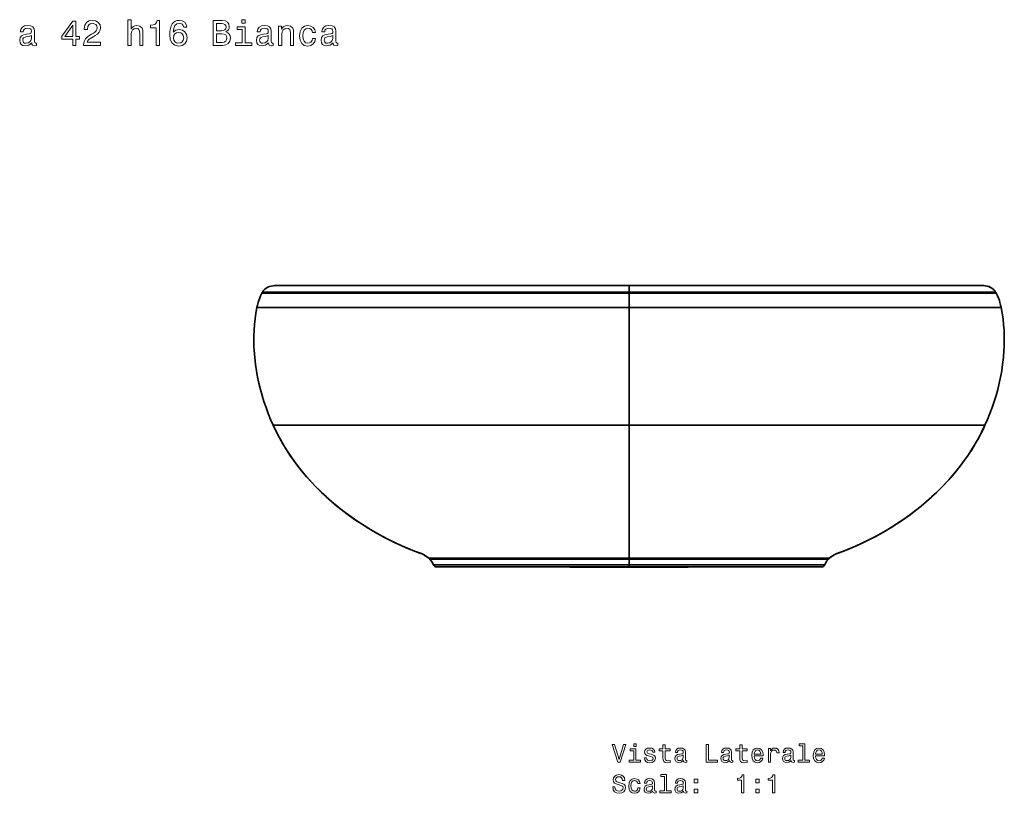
# Model space of a CAD drawing. Extents: x 383 to 1508, y 6 to 1052.
# Tile 3 of 3: x 953 to 1508, y 615 to 1052. Entities that reach past the tile are written whole.
import ezdxf

# ---------------------------------------------------------------- set-up
doc = ezdxf.new("R2010")
doc.units = 0

msp = doc.modelspace()

# ---------------------------------------------------------------- linework, layer by layer
at = {"color": 7, "lineweight": 35, "ltscale": 0.012314}
msp.add_line((1096.21, 901.92), (1096.7, 901.92), dxfattribs=at)
at = {"color": 7, "lineweight": 35, "ltscale": 0.003763}
msp.add_line((1097.05, 901.92), (1097.2, 901.92), dxfattribs=at)
at = {"color": 7, "lineweight": 35, "ltscale": 0.09099}
msp.add_line((1296.26, 901.92), (1296.26, 898.28), dxfattribs=at)
msp.add_line((1296.26, 901.92), (1296.26, 898.28), dxfattribs=at)
at = {"color": 7, "lineweight": 35}
for p, q in [((1496.32, 901.92), (1296.26, 901.92)), ((1089.15, 897.71), (1296.26, 897.71)), ((1089.15, 897.71), (1296.26, 897.71)), ((1089.5, 898.28), (1296.26, 898.28)), ((1089.5, 898.28), (1296.26, 898.28)), ((1296.26, 898.28), (1503.02, 898.28)), ((1296.26, 898.28), (1503.02, 898.28)), ((1296.26, 897.71), (1503.37, 897.71)), ((1296.26, 897.71), (1503.37, 897.71)), ((1086.37, 889.5), (1296.26, 889.5)), ((1086.37, 889.5), (1296.26, 889.5)), ((1296.26, 889.5), (1506.15, 889.5)), ((1296.26, 823.14), (1296.26, 889.5)), ((1296.26, 823.14), (1296.26, 889.5)), ((1296.26, 889.5), (1506.15, 889.5)), ((1095.5, 823.14), (1296.26, 823.14)), ((1095.5, 823.14), (1296.26, 823.14)), ((1296.26, 823.14), (1296.26, 748.09)), ((1296.26, 823.14), (1296.26, 748.09)), ((1296.26, 823.14), (1497.03, 823.14)), ((1296.26, 823.14), (1497.03, 823.14)), ((1296.26, 748.09), (1183.34, 748.09)), ((1296.26, 748.09), (1183.34, 748.09)), ((1183.85, 747.62), (1296.26, 747.62)), ((1296.26, 747.62), (1183.85, 747.62)), ((1185.88, 744.47), (1296.26, 744.47)), ((1185.88, 744.47), (1296.26, 744.47)), ((1409.18, 748.09), (1296.26, 748.09)), ((1409.18, 748.09), (1296.26, 748.09)), ((1408.68, 747.62), (1296.26, 747.62)), ((1296.26, 747.62), (1408.68, 747.62)), ((1296.26, 744.47), (1406.65, 744.47)), ((1296.26, 744.47), (1406.65, 744.47)), ((1187.74, 743.2), (1296.26, 743.2)), ((1187.74, 743.2), (1296.26, 743.2)), ((1262.64, 743.2), (1187.74, 743.2)), ((1296.26, 743.2), (1194.36, 743.2)), ((1194.36, 743.2), (1262.64, 743.2)), ((1276.33, 743.2), (1200.25, 743.2)), ((1278.38, 743.2), (1223.96, 743.2)), ((1224.41, 743.2), (1278.38, 743.2)), ((1224.89, 743.2), (1262.64, 743.2)), ((1262.64, 743.2), (1224.89, 743.2)), ((1226.48, 743.2), (1262.63, 743.2)), ((1296.26, 743.2), (1226.48, 743.2)), ((1262.63, 743.2), (1226.48, 743.2)), ((1296.26, 743.14), (1263.27, 743.14)), ((1263.27, 743.14), (1296.26, 743.14)), ((1296.26, 743.14), (1266.76, 743.14)), ((1273.94, 743.14), (1296.26, 743.14)), ((1366.05, 743.2), (1296.26, 743.2)), ((1398.17, 743.2), (1296.26, 743.2)), ((1296.26, 743.2), (1404.79, 743.2)), ((1296.26, 743.2), (1404.79, 743.2)), ((1296.26, 743.14), (1318.59, 743.14)), ((1329.25, 743.14), (1296.26, 743.14)), ((1296.26, 743.14), (1329.25, 743.14)), ((1314.15, 743.2), (1368.56, 743.2)), ((1368.56, 743.2), (1314.15, 743.2)), ((1392.28, 743.2), (1316.2, 743.2)), ((1367.64, 743.2), (1329.88, 743.2)), ((1329.88, 743.2), (1367.64, 743.2)), ((1329.88, 743.2), (1398.17, 743.2)), ((1404.79, 743.2), (1329.88, 743.2)), ((1366.05, 743.2), (1329.9, 743.2)), ((1329.9, 743.2), (1366.05, 743.2))]:
    msp.add_line(p, q, dxfattribs=at)
at = {"color": 7, "lineweight": 35, "ltscale": 0.014275}
for p, q in [((1296.26, 898.28), (1296.26, 897.71)), ((1296.26, 897.71), (1296.26, 898.28)), ((1296.26, 897.71), (1296.26, 898.28)), ((1296.26, 898.28), (1296.26, 897.71))]:
    msp.add_line(p, q, dxfattribs=at)
at = {"color": 7, "lineweight": 35, "ltscale": 0.20509}
msp.add_line((1296.26, 897.71), (1296.26, 889.5), dxfattribs=at)
msp.add_line((1296.26, 897.71), (1296.26, 889.5), dxfattribs=at)
at = {"color": 7, "lineweight": 35, "ltscale": 0.011673}
for p, q in [((1296.26, 747.62), (1296.26, 748.09)), ((1296.26, 748.09), (1296.26, 747.62))]:
    msp.add_line(p, q, dxfattribs=at)
at = {"color": 7, "lineweight": 35, "ltscale": 0.078757}
msp.add_line((1296.26, 747.62), (1296.26, 744.47), dxfattribs=at)
msp.add_line((1296.26, 747.62), (1296.26, 744.47), dxfattribs=at)
at = {"color": 7, "lineweight": 35, "ltscale": 0.046822}
for p, q in [((1296.26, 747.62), (1296.26, 745.75)), ((1296.26, 745.75), (1296.26, 747.62))]:
    msp.add_line(p, q, dxfattribs=at)
at = {"color": 7, "lineweight": 35, "ltscale": 0.031697}
msp.add_line((1296.26, 744.47), (1296.26, 743.2), dxfattribs=at)
msp.add_line((1296.26, 744.47), (1296.26, 743.2), dxfattribs=at)
at = {"color": 7, "lineweight": 35, "ltscale": 0.165536}
for p, q in [((1187.74, 743.2), (1194.36, 743.2)), ((1398.17, 743.2), (1404.79, 743.2))]:
    msp.add_line(p, q, dxfattribs=at)
at = {"color": 7, "lineweight": 35, "ltscale": 0.147198}
for p, q in [((1200.25, 743.2), (1194.36, 743.2)), ((1398.17, 743.2), (1392.28, 743.2))]:
    msp.add_line(p, q, dxfattribs=at)
at = {"color": 7, "lineweight": 35, "ltscale": 0.117712}
for p, q in [((1200.25, 743.2), (1204.96, 743.2)), ((1387.57, 743.2), (1392.28, 743.2))]:
    msp.add_line(p, q, dxfattribs=at)
at = {"color": 7, "lineweight": 35, "ltscale": 0.000256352}
for p, q in [((1200.25, 743.2), (1200.26, 743.2)), ((1392.28, 743.2), (1392.27, 743.2))]:
    msp.add_line(p, q, dxfattribs=at)
at = {"color": 7, "lineweight": 35, "ltscale": 0.117725}
for p, q in [((1204.96, 743.2), (1200.25, 743.2)), ((1392.28, 743.2), (1387.57, 743.2))]:
    msp.add_line(p, q, dxfattribs=at)
at = {"color": 7, "lineweight": 35, "ltscale": 0.000296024}
for p, q in [((1204.97, 743.2), (1204.96, 743.2)), ((1387.56, 743.2), (1387.57, 743.2))]:
    msp.add_line(p, q, dxfattribs=at)
at = {"color": 7, "lineweight": 35, "ltscale": 0.163235}
for p, q in [((1204.96, 743.2), (1211.48, 743.2)), ((1211.48, 743.2), (1204.96, 743.2)), ((1387.57, 743.2), (1381.04, 743.2)), ((1381.04, 743.2), (1387.57, 743.2))]:
    msp.add_line(p, q, dxfattribs=at)
at = {"color": 7, "lineweight": 35, "ltscale": 0.000320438}
for p, q in [((1204.96, 743.2), (1204.97, 743.2)), ((1387.57, 743.2), (1387.56, 743.2))]:
    msp.add_line(p, q, dxfattribs=at)
at = {"color": 7, "lineweight": 35, "ltscale": 0.443127}
msp.add_line((1229.15, 743.2), (1211.42, 743.2), dxfattribs=at)
at = {"color": 7, "lineweight": 35, "ltscale": 0.327167}
for p, q in [((1211.48, 743.2), (1224.57, 743.2)), ((1239.07, 743.2), (1225.98, 743.2)), ((1366.54, 743.2), (1353.46, 743.2)), ((1367.96, 743.2), (1381.04, 743.2))]:
    msp.add_line(p, q, dxfattribs=at)
at = {"color": 7, "lineweight": 35, "ltscale": 0.327164}
for p, q in [((1224.57, 743.2), (1211.48, 743.2)), ((1381.04, 743.2), (1367.96, 743.2))]:
    msp.add_line(p, q, dxfattribs=at)
at = {"color": 7, "lineweight": 35, "ltscale": 0.446448}
msp.add_line((1212.56, 743.2), (1230.42, 743.2), dxfattribs=at)
at = {"color": 7, "lineweight": 35, "ltscale": 0.056256}
msp.add_line((1223.73, 743.2), (1225.98, 743.2), dxfattribs=at)
at = {"color": 7, "lineweight": 35, "ltscale": 0.056223}
for p, q in [((1225.98, 743.2), (1223.74, 743.2)), ((1368.79, 743.2), (1366.54, 743.2))]:
    msp.add_line(p, q, dxfattribs=at)
at = {"color": 7, "lineweight": 35, "ltscale": 0.000186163}
msp.add_line((1223.75, 743.2), (1223.74, 743.2), dxfattribs=at)
at = {"color": 7, "lineweight": 35, "ltscale": 0.025793}
msp.add_line((1223.95, 743.2), (1224.98, 743.2), dxfattribs=at)
at = {"color": 7, "lineweight": 35, "ltscale": 0.06723}
for p, q in [((1226.65, 743.2), (1223.96, 743.2)), ((1368.56, 743.2), (1365.87, 743.2))]:
    msp.add_line(p, q, dxfattribs=at)
at = {"color": 7, "lineweight": 35, "ltscale": 0.000198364}
msp.add_line((1223.96, 743.2), (1223.97, 743.2), dxfattribs=at)
at = {"color": 7, "lineweight": 35, "ltscale": 0.0629}
for p, q in [((1226.48, 743.2), (1223.96, 743.2)), ((1368.56, 743.2), (1366.05, 743.2))]:
    msp.add_line(p, q, dxfattribs=at)
at = {"color": 7, "lineweight": 35, "ltscale": 0.05625}
for p, q in [((1224.57, 743.2), (1226.82, 743.2)), ((1365.71, 743.2), (1367.96, 743.2))]:
    msp.add_line(p, q, dxfattribs=at)
at = {"color": 7, "lineweight": 35, "ltscale": 0.056238}
msp.add_line((1226.82, 743.2), (1224.57, 743.2), dxfattribs=at)
at = {"color": 7, "lineweight": 35, "ltscale": 0.000427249}
msp.add_line((1226.5, 743.2), (1226.48, 743.2), dxfattribs=at)
msp.add_line((1226.5, 743.2), (1226.48, 743.2), dxfattribs=at)
at = {"color": 7, "lineweight": 35, "ltscale": 0.136731}
for p, q in [((1244.54, 743.2), (1239.07, 743.2)), ((1353.46, 743.2), (1347.99, 743.2))]:
    msp.add_line(p, q, dxfattribs=at)
at = {"color": 7, "lineweight": 35, "ltscale": 0.452274}
for p, q in [((1262.63, 743.2), (1244.54, 743.2)), ((1347.99, 743.2), (1329.9, 743.2))]:
    msp.add_line(p, q, dxfattribs=at)
at = {"color": 7, "lineweight": 35, "ltscale": 0.135855}
for p, q in [((1281.76, 743.2), (1276.33, 743.2)), ((1316.2, 743.2), (1310.76, 743.2))]:
    msp.add_line(p, q, dxfattribs=at)
at = {"color": 7, "lineweight": 35, "ltscale": 0.084668}
for p, q in [((1281.76, 743.2), (1278.38, 743.2)), ((1278.38, 743.2), (1281.76, 743.2)), ((1310.76, 743.2), (1314.15, 743.2)), ((1314.15, 743.2), (1310.76, 743.2))]:
    msp.add_line(p, q, dxfattribs=at)
at = {"color": 7, "lineweight": 35, "ltscale": 0.003879}
msp.add_line((1281.76, 743.2), (1281.61, 743.2), dxfattribs=at)
at = {"color": 7, "lineweight": 35, "ltscale": 7.32422e-05}
msp.add_line((1281.76, 743.2), (1281.76, 743.2), dxfattribs=at)
at = {"color": 7, "lineweight": 35, "ltscale": 0.2375}
for p, q in [((1296.26, 743.2), (1286.76, 743.2)), ((1305.76, 743.2), (1296.26, 743.2))]:
    msp.add_line(p, q, dxfattribs=at)
at = {"color": 7, "lineweight": 35, "ltscale": 0.237448}
msp.add_line((1286.77, 743.2), (1296.26, 743.2), dxfattribs=at)
at = {"color": 7, "lineweight": 35, "ltscale": 0.237439}
msp.add_line((1296.26, 743.2), (1305.76, 743.2), dxfattribs=at)
at = {"color": 7, "lineweight": 35, "ltscale": 0.001666}
for p, q in [((1296.26, 743.2), (1296.26, 743.14)), ((1296.26, 743.14), (1296.26, 743.2))]:
    msp.add_line(p, q, dxfattribs=at)
at = {"color": 7, "lineweight": 35, "ltscale": 8.8501e-05}
msp.add_line((1310.77, 743.2), (1310.77, 743.2), dxfattribs=at)
at = {"color": 7, "lineweight": 35, "ltscale": 0.446442}
msp.add_line((1362.11, 743.2), (1379.97, 743.2), dxfattribs=at)
at = {"color": 7, "lineweight": 35, "ltscale": 0.44314}
msp.add_line((1381.11, 743.2), (1363.38, 743.2), dxfattribs=at)
at = {"color": 7, "lineweight": 35, "ltscale": 0.056229}
msp.add_line((1367.96, 743.2), (1365.71, 743.2), dxfattribs=at)
at = {"color": 7, "lineweight": 35, "ltscale": 0.056253}
msp.add_line((1366.54, 743.2), (1368.79, 743.2), dxfattribs=at)
at = {"color": 7, "lineweight": 35, "ltscale": 0.025735}
msp.add_line((1367.54, 743.2), (1368.57, 743.2), dxfattribs=at)
at = {"color": 7, "lineweight": 35, "ltscale": 0.00016175}
msp.add_line((1368.78, 743.2), (1368.77, 743.2), dxfattribs=at)
at = {"color": 7, "lineweight": 13}
for points in [[(982.42, 1037.49), (984.23, 1037.49), (984.23, 1040.96), (986.23, 1040.96), (986.23, 1042.57), (984.23, 1042.57), (984.23, 1051.19), (982.4, 1051.19), (976.27, 1042.73), (976.27, 1040.96), (982.42, 1040.96)], [(988.53, 1037.49), (998.15, 1037.49), (998.15, 1039.22), (990.55, 1039.22), (990.97, 1040.17), (991.7, 1040.96), (993.94, 1042.39), (995.13, 1043), (996.46, 1043.86), (997.41, 1044.87), (997.95, 1046.06), (998.15, 1047.41), (997.81, 1049.11), (996.86, 1050.44), (995.41, 1051.29), (993.53, 1051.59), (991.6, 1051.25), (990.13, 1050.3), (989.18, 1048.79), (988.85, 1046.79), (988.85, 1046.51), (990.69, 1046.51), (990.69, 1046.67), (990.87, 1048.04), (991.42, 1049.05), (992.28, 1049.69), (993.43, 1049.92), (994.6, 1049.71), (995.47, 1049.21), (996.04, 1048.42), (996.24, 1047.43), (996.1, 1046.51), (995.71, 1045.72), (995.07, 1045.03), (994.18, 1044.43), (992.99, 1043.78), (991.01, 1042.53), (989.62, 1041.2), (988.79, 1039.59), (988.53, 1037.55)], [(1013.57, 1037.49), (1015.34, 1037.49), (1015.34, 1043.74), (1015.52, 1045.17), (1016.11, 1046.22), (1017.02, 1046.87), (1018.23, 1047.11), (1019.19, 1046.91), (1019.8, 1046.36), (1020.1, 1045.46), (1020.2, 1044.25), (1020.2, 1037.49), (1021.98, 1037.49), (1021.98, 1044.61), (1021.9, 1046.04), (1021.53, 1047.23), (1020.34, 1048.32), (1018.49, 1048.7), (1017.48, 1048.56), (1016.61, 1048.18), (1015.89, 1047.58), (1015.34, 1046.75), (1015.34, 1051.97), (1013.57, 1051.97)], [(1029.52, 1037.49), (1031.36, 1037.49), (1031.36, 1051.59), (1029.99, 1051.59), (1029.62, 1050.36), (1028.9, 1049.53), (1027.79, 1049.05), (1026.26, 1048.89), (1026.26, 1047.45), (1029.52, 1047.45)], [(1046.87, 1047.72), (1046.49, 1049.35), (1045.6, 1050.56), (1044.23, 1051.33), (1042.45, 1051.59), (1041.26, 1051.45), (1040.23, 1051.07), (1039.33, 1050.44), (1038.56, 1049.55), (1037.96, 1048.44), (1037.51, 1047.09), (1037.23, 1045.5), (1037.15, 1043.7), (1037.47, 1040.84), (1038.46, 1038.76), (1040.05, 1037.51), (1042.23, 1037.09), (1044.19, 1037.45), (1045.68, 1038.4), (1046.65, 1039.89), (1046.99, 1041.79), (1046.65, 1043.7), (1045.72, 1045.17), (1044.29, 1046.1), (1042.51, 1046.43), (1040.6, 1046.02), (1039.17, 1044.87), (1039.47, 1047.09), (1040.11, 1048.68), (1041.1, 1049.63), (1042.47, 1049.96), (1043.48, 1049.79), (1044.25, 1049.37), (1044.75, 1048.66), (1045.02, 1047.72)], [(1068.84, 1045.05), (1070.25, 1046.22), (1070.62, 1047.01), (1070.74, 1047.98), (1070.47, 1049.49), (1069.69, 1050.58), (1068.42, 1051.25), (1066.64, 1051.49), (1061.66, 1051.49), (1061.66, 1037.49), (1066.92, 1037.49), (1068.8, 1037.77), (1070.19, 1038.6), (1071.06, 1039.91), (1071.36, 1041.68), (1071.18, 1042.87), (1070.7, 1043.86), (1069.91, 1044.59)], [(1066.26, 1045.68), (1063.51, 1045.68), (1063.51, 1049.81), (1066.42, 1049.81), (1067.51, 1049.69), (1068.28, 1049.33), (1068.74, 1048.7), (1068.9, 1047.78), (1068.72, 1046.85), (1068.23, 1046.2), (1067.41, 1045.8)], [(1079.77, 1051.97), (1077.9, 1051.97), (1077.9, 1049.96), (1079.77, 1049.96)], [(959.28, 1038.9), (959.28, 1038.84), (959.38, 1038.15), (959.68, 1037.67), (960.96, 1037.29), (961.94, 1037.45), (961.94, 1038.82), (961.52, 1038.76), (960.96, 1039.02), (960.85, 1039.83), (960.85, 1045.44), (960.61, 1046.87), (959.91, 1047.88), (958.68, 1048.48), (956.94, 1048.7), (955.25, 1048.46), (954, 1047.78), (953.21, 1046.71), (952.95, 1045.3), (952.95, 1045.17), (954.54, 1045.17), (954.68, 1046.02), (955.13, 1046.63), (955.85, 1046.99), (956.88, 1047.13), (957.87, 1047.03), (958.57, 1046.73), (959, 1046.2), (959.14, 1045.48), (959.06, 1044.63), (958.74, 1044.21), (957.93, 1044), (956.42, 1043.84), (954.68, 1043.48), (953.45, 1042.83), (952.72, 1041.83), (952.5, 1040.33), (952.7, 1039), (953.33, 1038.01), (954.34, 1037.39), (955.73, 1037.17), (957.61, 1037.59)], [(977.96, 1042.57), (982.42, 1048.85), (982.42, 1042.57)], [(1045.04, 1041.77), (1044.81, 1040.49), (1044.25, 1039.53), (1043.34, 1038.88), (1042.21, 1038.68), (1041.02, 1038.88), (1040.11, 1039.51), (1039.53, 1040.47), (1039.35, 1041.75), (1039.55, 1043), (1040.11, 1043.94), (1041.04, 1044.55), (1042.29, 1044.77), (1043.38, 1044.55), (1044.25, 1043.96), (1044.81, 1043.02)], [(1079.71, 1038.98), (1079.71, 1047.96), (1075.15, 1047.96), (1075.15, 1046.45), (1077.94, 1046.45), (1077.94, 1038.98), (1074.31, 1038.98), (1074.31, 1037.49), (1083.38, 1037.49), (1083.38, 1038.98)], [(1092.87, 1038.9), (1092.87, 1038.84), (1092.97, 1038.15), (1093.27, 1037.67), (1094.54, 1037.29), (1095.53, 1037.45), (1095.53, 1038.82), (1095.11, 1038.76), (1094.54, 1039.02), (1094.44, 1039.83), (1094.44, 1045.44), (1094.2, 1046.87), (1093.49, 1047.88), (1092.26, 1048.48), (1090.53, 1048.7), (1088.83, 1048.46), (1087.58, 1047.78), (1086.79, 1046.71), (1086.53, 1045.3), (1086.53, 1045.17), (1088.13, 1045.17), (1088.27, 1046.02), (1088.71, 1046.63), (1089.44, 1046.99), (1090.47, 1047.13), (1091.45, 1047.03), (1092.16, 1046.73), (1092.58, 1046.2), (1092.72, 1045.48), (1092.64, 1044.63), (1092.32, 1044.21), (1091.51, 1044), (1090, 1043.84), (1088.27, 1043.48), (1087.04, 1042.83), (1086.31, 1041.83), (1086.09, 1040.33), (1086.29, 1039), (1086.92, 1038.01), (1087.92, 1037.39), (1089.32, 1037.17), (1091.19, 1037.59)], [(1098.57, 1037.49), (1100.35, 1037.49), (1100.35, 1043.74), (1100.53, 1045.17), (1101.12, 1046.22), (1102.02, 1046.87), (1103.23, 1047.11), (1104.2, 1046.91), (1104.81, 1046.36), (1105.11, 1045.46), (1105.21, 1044.25), (1105.21, 1037.49), (1106.99, 1037.49), (1106.99, 1044.61), (1106.91, 1046.04), (1106.54, 1047.23), (1105.35, 1048.32), (1103.5, 1048.7), (1102.47, 1048.56), (1101.6, 1048.18), (1100.85, 1047.53), (1100.27, 1046.67), (1100.27, 1048.32), (1098.57, 1048.32)], [(1117.62, 1044.73), (1119.37, 1044.73), (1119.01, 1046.34), (1118.14, 1047.62), (1116.79, 1048.4), (1115.04, 1048.7), (1113.1, 1048.3), (1111.63, 1047.17), (1110.7, 1045.34), (1110.38, 1042.87), (1110.68, 1040.43), (1111.59, 1038.62), (1113.02, 1037.49), (1114.98, 1037.11), (1116.71, 1037.41), (1118.06, 1038.26), (1118.99, 1039.59), (1119.39, 1041.36), (1117.7, 1041.36), (1117.4, 1040.23), (1116.83, 1039.38), (1116.02, 1038.86), (1115.04, 1038.7), (1113.81, 1038.96), (1112.92, 1039.77), (1112.37, 1041.08), (1112.19, 1042.94), (1112.37, 1044.75), (1112.94, 1046.06), (1113.85, 1046.87), (1115.04, 1047.15), (1116.09, 1046.97), (1116.87, 1046.51), (1117.4, 1045.74)], [(1129.3, 1038.9), (1129.3, 1038.84), (1129.4, 1038.15), (1129.7, 1037.67), (1130.97, 1037.29), (1131.96, 1037.45), (1131.96, 1038.82), (1131.54, 1038.76), (1130.97, 1039.02), (1130.87, 1039.83), (1130.87, 1045.44), (1130.63, 1046.87), (1129.92, 1047.88), (1128.69, 1048.48), (1126.96, 1048.7), (1125.26, 1048.46), (1124.01, 1047.78), (1123.23, 1046.71), (1122.96, 1045.3), (1122.96, 1045.17), (1124.56, 1045.17), (1124.7, 1046.02), (1125.14, 1046.63), (1125.87, 1046.99), (1126.9, 1047.13), (1127.89, 1047.03), (1128.59, 1046.73), (1129.02, 1046.2), (1129.16, 1045.48), (1129.08, 1044.63), (1128.75, 1044.21), (1127.95, 1044), (1126.43, 1043.84), (1124.7, 1043.48), (1123.47, 1042.83), (1122.74, 1041.83), (1122.52, 1040.33), (1122.72, 1039), (1123.35, 1038.01), (1124.36, 1037.39), (1125.75, 1037.17), (1127.62, 1037.59)], [(959.08, 1041.28), (958.84, 1040.23), (958.19, 1039.43), (957.22, 1038.9), (956.03, 1038.72), (955.27, 1038.82), (954.72, 1039.14), (954.38, 1039.71), (954.28, 1040.49), (954.36, 1041.2), (954.68, 1041.7), (955.97, 1042.27), (957.61, 1042.51), (959.08, 1043)], [(1066.7, 1039.16), (1063.51, 1039.16), (1063.51, 1043.98), (1066.52, 1043.98), (1067.79, 1043.84), (1068.7, 1043.42), (1069.24, 1042.69), (1069.43, 1041.64), (1069.24, 1040.53), (1068.74, 1039.77), (1067.89, 1039.3)], [(1092.66, 1041.28), (1092.42, 1040.23), (1091.78, 1039.43), (1090.81, 1038.9), (1089.62, 1038.72), (1088.85, 1038.82), (1088.31, 1039.14), (1087.96, 1039.71), (1087.86, 1040.49), (1087.94, 1041.2), (1088.27, 1041.7), (1089.56, 1042.27), (1091.19, 1042.51), (1092.66, 1043)], [(1129.1, 1041.28), (1128.85, 1040.23), (1128.21, 1039.43), (1127.24, 1038.9), (1126.05, 1038.72), (1125.28, 1038.82), (1124.74, 1039.14), (1124.4, 1039.71), (1124.3, 1040.49), (1124.38, 1041.2), (1124.7, 1041.7), (1125.99, 1042.27), (1127.62, 1042.51), (1129.1, 1043)], [(1293.11, 643.05), (1290.6, 634.54), (1288.02, 643.05), (1286.65, 643.05), (1289.88, 633.04), (1291.32, 633.04), (1294.48, 643.05)], [(1300.17, 634.11), (1300.17, 640.52), (1296.91, 640.52), (1296.91, 639.44), (1298.9, 639.44), (1298.9, 634.11), (1296.31, 634.11), (1296.31, 633.04), (1302.79, 633.04), (1302.79, 634.11)], [(1300.21, 643.38), (1298.87, 643.38), (1298.87, 641.94), (1300.21, 641.94)], [(1308.76, 637.55), (1307.53, 637.84), (1306.62, 638.17), (1306.32, 638.85), (1306.41, 639.32), (1306.71, 639.67), (1307.2, 639.88), (1307.91, 639.97), (1308.58, 639.88), (1309.12, 639.62), (1309.46, 639.24), (1309.61, 638.72), (1310.85, 638.72), (1310.85, 638.75), (1310.63, 639.68), (1310.04, 640.42), (1309.12, 640.88), (1307.91, 641.05), (1306.68, 640.88), (1305.79, 640.4), (1305.23, 639.7), (1305.05, 638.8), (1305.18, 637.94), (1305.59, 637.33), (1306.25, 636.9), (1307.21, 636.6), (1308.63, 636.25), (1309.49, 635.89), (1309.72, 635.6), (1309.81, 635.17), (1309.68, 634.64), (1309.33, 634.24), (1308.77, 633.98), (1308.02, 633.89), (1307.23, 633.98), (1306.65, 634.28), (1306.26, 634.77), (1306.1, 635.45), (1304.88, 635.45), (1305.08, 634.29), (1305.67, 633.46), (1306.61, 632.95), (1307.91, 632.77), (1309.26, 632.95), (1310.25, 633.46), (1310.86, 634.26), (1311.08, 635.32), (1310.92, 636.22), (1310.47, 636.84), (1309.74, 637.25)], [(1315.34, 639.44), (1315.34, 635.56), (1315.43, 634.31), (1315.83, 633.44), (1316.64, 632.94), (1318.01, 632.77), (1319.51, 632.84), (1319.51, 633.93), (1318.41, 633.85), (1317.42, 633.96), (1316.88, 634.32), (1316.65, 634.93), (1316.61, 635.78), (1316.61, 639.44), (1319.51, 639.44), (1319.51, 640.52), (1316.61, 640.52), (1316.61, 642.78), (1315.34, 642.78), (1315.34, 640.52), (1313.15, 640.52), (1313.15, 639.44)], [(1326.91, 634.05), (1326.91, 634), (1326.98, 633.51), (1327.2, 633.17), (1328.11, 632.89), (1328.81, 633.01), (1328.81, 633.99), (1328.51, 633.95), (1328.11, 634.13), (1328.04, 634.71), (1328.04, 638.72), (1327.86, 639.74), (1327.36, 640.46), (1326.48, 640.89), (1325.24, 641.05), (1324.03, 640.88), (1323.14, 640.39), (1322.57, 639.62), (1322.39, 638.62), (1322.39, 638.53), (1323.53, 638.53), (1323.63, 639.13), (1323.94, 639.57), (1324.46, 639.83), (1325.2, 639.93), (1325.9, 639.85), (1326.41, 639.64), (1326.71, 639.26), (1326.81, 638.75), (1326.75, 638.14), (1326.52, 637.84), (1325.95, 637.69), (1324.87, 637.58), (1323.63, 637.32), (1322.75, 636.86), (1322.23, 636.14), (1322.07, 635.07), (1322.21, 634.12), (1322.66, 633.41), (1323.38, 632.97), (1324.38, 632.81), (1325.72, 633.11)], [(1339.72, 633.04), (1346.15, 633.04), (1346.15, 634.25), (1341.05, 634.25), (1341.05, 643.04), (1339.72, 643.04)], [(1352.93, 634.05), (1352.93, 634), (1353.01, 633.51), (1353.22, 633.17), (1354.13, 632.89), (1354.84, 633.01), (1354.84, 633.99), (1354.53, 633.95), (1354.13, 634.13), (1354.06, 634.71), (1354.06, 638.72), (1353.89, 639.74), (1353.38, 640.46), (1352.5, 640.89), (1351.26, 641.05), (1350.05, 640.88), (1349.16, 640.39), (1348.6, 639.62), (1348.41, 638.62), (1348.41, 638.53), (1349.55, 638.53), (1349.65, 639.13), (1349.97, 639.57), (1350.49, 639.83), (1351.22, 639.93), (1351.93, 639.85), (1352.43, 639.64), (1352.73, 639.26), (1352.83, 638.75), (1352.78, 638.14), (1352.55, 637.84), (1351.97, 637.69), (1350.89, 637.58), (1349.65, 637.32), (1348.77, 636.86), (1348.25, 636.14), (1348.09, 635.07), (1348.24, 634.12), (1348.68, 633.41), (1349.4, 632.97), (1350.4, 632.81), (1351.74, 633.11)], [(1358.71, 639.44), (1358.71, 635.56), (1358.8, 634.31), (1359.2, 633.44), (1360.01, 632.94), (1361.38, 632.77), (1362.88, 632.84), (1362.88, 633.93), (1361.78, 633.85), (1360.79, 633.96), (1360.25, 634.32), (1360.02, 634.93), (1359.98, 635.78), (1359.98, 639.44), (1362.88, 639.44), (1362.88, 640.52), (1359.98, 640.52), (1359.98, 642.78), (1358.71, 642.78), (1358.71, 640.52), (1356.52, 640.52), (1356.52, 639.44)], [(1366.8, 636.54), (1371.87, 636.54), (1371.88, 637.13), (1371.65, 638.79), (1371.02, 640.03), (1370.01, 640.78), (1368.67, 641.05), (1367.36, 640.76), (1366.35, 639.96), (1365.7, 638.64), (1365.47, 636.92), (1365.69, 635.14), (1366.34, 633.85), (1367.33, 633.04), (1368.63, 632.77), (1369.75, 632.95), (1370.67, 633.44), (1371.35, 634.22), (1371.74, 635.26), (1370.49, 635.26), (1370.23, 634.68), (1369.85, 634.25), (1368.78, 633.9), (1367.96, 634.06), (1367.34, 634.57), (1366.94, 635.39), (1366.8, 636.5)], [(1366.8, 637.61), (1366.95, 638.6), (1367.34, 639.34), (1367.93, 639.78), (1368.71, 639.94), (1369.48, 639.78), (1370.07, 639.34), (1370.43, 638.6), (1370.56, 637.61)], [(1374.84, 633.04), (1376.1, 633.04), (1376.1, 637.46), (1376.23, 638.53), (1376.62, 639.29), (1377.26, 639.75), (1378.11, 639.91), (1378.74, 639.81), (1379.22, 639.52), (1379.51, 639.03), (1379.61, 638.37), (1380.89, 638.37), (1380.72, 639.54), (1380.24, 640.37), (1379.45, 640.88), (1378.37, 641.05), (1377.63, 640.94), (1377, 640.65), (1376.44, 640.16), (1375.99, 639.49), (1375.99, 640.78), (1374.84, 640.78)], [(1387.63, 634.05), (1387.63, 634), (1387.7, 633.51), (1387.92, 633.17), (1388.83, 632.89), (1389.53, 633.01), (1389.53, 633.99), (1389.23, 633.95), (1388.83, 634.13), (1388.76, 634.71), (1388.76, 638.72), (1388.58, 639.74), (1388.08, 640.46), (1387.2, 640.89), (1385.96, 641.05), (1384.75, 640.88), (1383.86, 640.39), (1383.3, 639.62), (1383.11, 638.62), (1383.11, 638.53), (1384.25, 638.53), (1384.35, 639.13), (1384.66, 639.57), (1385.18, 639.83), (1385.92, 639.93), (1386.62, 639.85), (1387.13, 639.64), (1387.43, 639.26), (1387.53, 638.75), (1387.47, 638.14), (1387.24, 637.84), (1386.67, 637.69), (1385.59, 637.58), (1384.35, 637.32), (1383.47, 636.86), (1382.95, 636.14), (1382.79, 635.07), (1382.93, 634.12), (1383.38, 633.41), (1384.1, 632.97), (1385.1, 632.81), (1386.44, 633.11)], [(1394.23, 642.32), (1394.23, 634.11), (1391.62, 634.11), (1391.62, 633.04), (1398.09, 633.04), (1398.09, 634.11), (1395.5, 634.11), (1395.5, 643.38), (1392.24, 643.38), (1392.24, 642.32)], [(1401.49, 636.54), (1406.57, 636.54), (1406.58, 637.13), (1406.35, 638.79), (1405.72, 640.03), (1404.71, 640.78), (1403.37, 641.05), (1402.06, 640.76), (1401.05, 639.96), (1400.4, 638.64), (1400.17, 636.92), (1400.38, 635.14), (1401.03, 633.85), (1402.03, 633.04), (1403.32, 632.77), (1404.45, 632.95), (1405.37, 633.44), (1406.05, 634.22), (1406.44, 635.26), (1405.18, 635.26), (1404.92, 634.68), (1404.55, 634.25), (1403.48, 633.9), (1402.66, 634.06), (1402.04, 634.57), (1401.64, 635.39), (1401.49, 636.5)], [(1401.49, 637.61), (1401.65, 638.6), (1402.04, 639.34), (1402.63, 639.78), (1403.41, 639.94), (1404.17, 639.78), (1404.76, 639.34), (1405.12, 638.6), (1405.25, 637.61)], [(1326.77, 635.75), (1326.59, 635), (1326.13, 634.42), (1325.44, 634.05), (1324.59, 633.92), (1324.04, 633.99), (1323.66, 634.22), (1323.41, 634.62), (1323.34, 635.19), (1323.4, 635.69), (1323.63, 636.05), (1324.55, 636.45), (1325.72, 636.63), (1326.77, 636.97)], [(1352.79, 635.75), (1352.62, 635), (1352.16, 634.42), (1351.47, 634.05), (1350.61, 633.92), (1350.07, 633.99), (1349.68, 634.22), (1349.43, 634.62), (1349.36, 635.19), (1349.42, 635.69), (1349.65, 636.05), (1350.57, 636.45), (1351.74, 636.63), (1352.79, 636.97)], [(1387.49, 635.75), (1387.32, 635), (1386.85, 634.42), (1386.16, 634.05), (1385.31, 633.92), (1384.76, 633.99), (1384.38, 634.22), (1384.13, 634.62), (1384.06, 635.19), (1384.12, 635.69), (1384.35, 636.05), (1385.27, 636.45), (1386.44, 636.63), (1387.49, 636.97)], [(1288.32, 619.06), (1287.01, 619.06), (1287.3, 617.53), (1288.02, 616.41), (1289.13, 615.73), (1290.63, 615.49), (1292.11, 615.72), (1293.22, 616.35), (1293.93, 617.35), (1294.19, 618.66), (1293.97, 619.84), (1293.37, 620.6), (1292.39, 621.11), (1291.08, 621.48), (1289.95, 621.76), (1289.22, 622.07), (1288.8, 622.53), (1288.67, 623.26), (1288.8, 623.9), (1289.17, 624.39), (1289.75, 624.72), (1290.54, 624.84), (1291.35, 624.7), (1291.98, 624.31), (1292.4, 623.66), (1292.6, 622.78), (1293.91, 622.78), (1293.91, 622.81), (1293.68, 624.16), (1293.01, 625.17), (1291.94, 625.81), (1290.5, 626.02), (1289.2, 625.81), (1288.19, 625.2), (1287.55, 624.26), (1287.32, 623.05), (1287.5, 621.97), (1288.05, 621.24), (1288.91, 620.75), (1290.1, 620.37), (1291.26, 620.04), (1292.14, 619.72), (1292.68, 619.26), (1292.86, 618.51), (1292.69, 617.75), (1292.24, 617.17), (1291.57, 616.81), (1290.69, 616.7), (1289.71, 616.86), (1288.96, 617.32), (1288.48, 618.07)], [(1301.22, 620.94), (1302.47, 620.94), (1302.21, 622.09), (1301.59, 623), (1300.63, 623.56), (1299.38, 623.77), (1297.99, 623.49), (1296.94, 622.68), (1296.28, 621.37), (1296.05, 619.61), (1296.26, 617.87), (1296.91, 616.57), (1297.93, 615.76), (1299.33, 615.49), (1300.57, 615.7), (1301.54, 616.31), (1302.2, 617.26), (1302.49, 618.53), (1301.28, 618.53), (1301.06, 617.72), (1300.66, 617.12), (1300.08, 616.74), (1299.38, 616.63), (1298.5, 616.81), (1297.86, 617.39), (1297.47, 618.33), (1297.34, 619.65), (1297.47, 620.95), (1297.88, 621.89), (1298.53, 622.46), (1299.38, 622.66), (1300.12, 622.53), (1300.69, 622.2), (1301.06, 621.66)], [(1309.56, 616.77), (1309.56, 616.73), (1309.64, 616.24), (1309.85, 615.89), (1310.76, 615.62), (1311.47, 615.73), (1311.47, 616.71), (1311.16, 616.67), (1310.76, 616.86), (1310.69, 617.43), (1310.69, 621.44), (1310.51, 622.46), (1310.01, 623.18), (1309.13, 623.62), (1307.89, 623.77), (1306.68, 623.6), (1305.79, 623.11), (1305.23, 622.35), (1305.04, 621.34), (1305.04, 621.25), (1306.18, 621.25), (1306.28, 621.86), (1306.59, 622.29), (1307.11, 622.55), (1307.85, 622.65), (1308.55, 622.58), (1309.06, 622.36), (1309.36, 621.99), (1309.46, 621.47), (1309.4, 620.86), (1309.17, 620.56), (1308.6, 620.42), (1307.52, 620.3), (1306.28, 620.04), (1305.4, 619.58), (1304.88, 618.86), (1304.72, 617.79), (1304.87, 616.84), (1305.31, 616.14), (1306.03, 615.69), (1307.03, 615.53), (1308.37, 615.83)], [(1316.16, 625.04), (1316.16, 616.83), (1313.55, 616.83), (1313.55, 615.76), (1320.02, 615.76), (1320.02, 616.83), (1317.43, 616.83), (1317.43, 626.11), (1314.17, 626.11), (1314.17, 625.04)], [(1326.91, 616.77), (1326.91, 616.73), (1326.98, 616.24), (1327.2, 615.89), (1328.11, 615.62), (1328.81, 615.73), (1328.81, 616.71), (1328.51, 616.67), (1328.11, 616.86), (1328.04, 617.43), (1328.04, 621.44), (1327.86, 622.46), (1327.36, 623.18), (1326.48, 623.62), (1325.24, 623.77), (1324.03, 623.6), (1323.14, 623.11), (1322.57, 622.35), (1322.39, 621.34), (1322.39, 621.25), (1323.53, 621.25), (1323.63, 621.86), (1323.94, 622.29), (1324.46, 622.55), (1325.2, 622.65), (1325.9, 622.58), (1326.41, 622.36), (1326.71, 621.99), (1326.81, 621.47), (1326.75, 620.86), (1326.52, 620.56), (1325.95, 620.42), (1324.87, 620.3), (1323.63, 620.04), (1322.75, 619.58), (1322.23, 618.86), (1322.07, 617.79), (1322.21, 616.84), (1322.66, 616.14), (1323.38, 615.69), (1324.38, 615.53), (1325.72, 615.83)], [(1332.98, 621.35), (1334.97, 621.35), (1334.97, 623.5), (1332.98, 623.5)], [(1359.74, 615.76), (1361.05, 615.76), (1361.05, 625.83), (1360.07, 625.83), (1359.81, 624.96), (1359.29, 624.36), (1358.5, 624.02), (1357.4, 623.9), (1357.4, 622.88), (1359.74, 622.88)], [(1367.68, 621.35), (1369.66, 621.35), (1369.66, 623.5), (1367.68, 623.5)], [(1377.08, 615.76), (1378.4, 615.76), (1378.4, 625.83), (1377.42, 625.83), (1377.16, 624.96), (1376.64, 624.36), (1375.85, 624.02), (1374.75, 623.9), (1374.75, 622.88), (1377.08, 622.88)], [(1309.42, 618.47), (1309.25, 617.72), (1308.78, 617.15), (1308.09, 616.77), (1307.24, 616.64), (1306.7, 616.71), (1306.31, 616.94), (1306.06, 617.35), (1305.99, 617.91), (1306.05, 618.41), (1306.28, 618.77), (1307.2, 619.18), (1308.37, 619.35), (1309.42, 619.7)], [(1326.77, 618.47), (1326.59, 617.72), (1326.13, 617.15), (1325.44, 616.77), (1324.59, 616.64), (1324.04, 616.71), (1323.66, 616.94), (1323.41, 617.35), (1323.34, 617.91), (1323.4, 618.41), (1323.63, 618.77), (1324.55, 619.18), (1325.72, 619.35), (1326.77, 619.7)], [(1332.98, 615.76), (1334.97, 615.76), (1334.97, 617.91), (1332.98, 617.91)], [(1367.68, 615.76), (1369.66, 615.76), (1369.66, 617.91), (1367.68, 617.91)]]:
    msp.add_lwpolyline(points, close=True, dxfattribs=at)
at = {"color": 7, "lineweight": 35}
for points in [[(1296.26, 901.92), (1115.57, 901.92), (1099.55, 901.92), (1096.57, 901.92), (1095.73, 901.9)], [(1086.37, 889.5), (1086.68, 890.93), (1087.04, 892.34), (1087.37, 893.45), (1087.73, 894.55), (1088.37, 896.16), (1088.74, 896.94), (1089.15, 897.71)], [(1089.15, 897.71), (1088.74, 896.94), (1088.37, 896.16), (1087.73, 894.54), (1087.37, 893.45), (1087.04, 892.34), (1086.68, 890.93), (1086.37, 889.5)], [(1506.15, 889.5), (1505.84, 890.93), (1505.48, 892.34), (1505.16, 893.45), (1504.79, 894.55), (1504.15, 896.16), (1503.78, 896.94), (1503.37, 897.71)], [(1503.37, 897.71), (1503.78, 896.94), (1504.15, 896.16), (1504.8, 894.54), (1505.16, 893.45), (1505.48, 892.34), (1505.84, 890.93), (1506.15, 889.5)], [(1095.5, 823.14), (1094.05, 826.43), (1092.7, 829.75), (1091.45, 833.1), (1090.3, 836.49), (1089.25, 839.91), (1088.3, 843.36), (1087.45, 846.85), (1086.7, 850.36), (1086.06, 853.9), (1085.54, 857.39), (1085.08, 861.41), (1084.76, 865.43), (1084.66, 867.48), (1084.61, 869.53), (1084.59, 871.51), (1084.61, 873.49), (1084.74, 876.71), (1084.97, 879.92), (1085.32, 883.13), (1085.79, 886.32), (1086.37, 889.5)], [(1095.5, 823.14), (1094.05, 826.43), (1092.7, 829.75), (1091.45, 833.1), (1090.3, 836.49), (1089.25, 839.91), (1088.3, 843.36), (1087.45, 846.85), (1086.7, 850.36), (1086.06, 853.9), (1085.54, 857.39), (1085.08, 861.41), (1084.76, 865.43), (1084.66, 867.48), (1084.61, 869.53), (1084.59, 871.51), (1084.61, 873.49), (1084.74, 876.71), (1084.97, 879.92), (1085.32, 883.13), (1085.79, 886.32), (1086.37, 889.5)], [(1497.03, 823.14), (1498.48, 826.43), (1499.83, 829.75), (1501.07, 833.1), (1502.23, 836.49), (1503.28, 839.91), (1504.23, 843.36), (1505.08, 846.85), (1505.83, 850.36), (1506.47, 853.9), (1506.99, 857.39), (1507.45, 861.41), (1507.76, 865.43), (1507.86, 867.48), (1507.92, 869.53), (1507.94, 871.51), (1507.92, 873.49), (1507.79, 876.71), (1507.56, 879.92), (1507.21, 883.13), (1506.74, 886.32), (1506.15, 889.5)], [(1497.03, 823.14), (1498.48, 826.43), (1499.83, 829.75), (1501.07, 833.1), (1502.23, 836.49), (1503.28, 839.91), (1504.23, 843.36), (1505.08, 846.85), (1505.83, 850.36), (1506.47, 853.9), (1506.99, 857.39), (1507.45, 861.41), (1507.76, 865.43), (1507.86, 867.48), (1507.92, 869.53), (1507.94, 871.51), (1507.92, 873.49), (1507.79, 876.71), (1507.56, 879.92), (1507.21, 883.13), (1506.74, 886.32), (1506.15, 889.5)], [(1183.34, 748.09), (1182.01, 749.09), (1181.32, 749.55), (1180.6, 749.98), (1179.89, 750.37), (1179.15, 750.71), (1178.07, 751.11), (1175.26, 752.16), (1171.63, 753.61), (1168.05, 755.15), (1164.5, 756.77), (1160.99, 758.48), (1157.9, 760.08), (1154.85, 761.73), (1151.83, 763.46), (1148.27, 765.61), (1144.76, 767.84), (1141.31, 770.17), (1137.92, 772.59), (1134.69, 775.02), (1131.52, 777.55), (1128.42, 780.15), (1125.39, 782.84), (1122.15, 785.9), (1119, 789.06), (1115.96, 792.32), (1113.03, 795.68), (1110.21, 799.14), (1108.85, 800.9), (1107.52, 802.69), (1105.42, 805.65), (1103.42, 808.67), (1101.5, 811.75), (1099.36, 815.47), (1098.34, 817.37), (1097.35, 819.29), (1096.4, 821.21), (1095.5, 823.14)], [(1095.5, 823.14), (1097.19, 819.6), (1099.01, 816.12), (1100.94, 812.7), (1102.98, 809.35), (1104.94, 806.36), (1106.99, 803.43), (1109.11, 800.56), (1111.69, 797.29), (1114.38, 794.11), (1117.16, 791.01), (1120.03, 788), (1122.77, 785.3), (1125.58, 782.67), (1128.46, 780.12), (1131.5, 777.56), (1134.61, 775.09), (1137.78, 772.69), (1141.46, 770.06), (1145.23, 767.54), (1149.06, 765.11), (1152.96, 762.8), (1156.92, 760.6), (1160.62, 758.67), (1164.37, 756.83), (1168.12, 755.11), (1171.92, 753.49), (1175.76, 751.97), (1178.28, 751.04), (1179.46, 750.57), (1180.49, 750.04), (1181.48, 749.45), (1182.43, 748.79), (1183.34, 748.09)], [(1497.03, 823.14), (1495.34, 819.6), (1493.52, 816.12), (1491.59, 812.7), (1489.54, 809.35), (1487.59, 806.36), (1485.54, 803.43), (1483.41, 800.56), (1480.83, 797.29), (1478.15, 794.11), (1475.37, 791.01), (1472.49, 788), (1469.76, 785.3), (1466.95, 782.67), (1464.07, 780.12), (1461.03, 777.56), (1457.92, 775.09), (1454.75, 772.69), (1451.06, 770.06), (1447.3, 767.54), (1443.46, 765.11), (1439.56, 762.8), (1435.61, 760.6), (1431.9, 758.67), (1428.16, 756.83), (1424.4, 755.11), (1420.6, 753.49), (1416.77, 751.97), (1414.25, 751.04), (1413.06, 750.57), (1412.03, 750.04), (1411.04, 749.45), (1410.1, 748.79), (1409.18, 748.09)], [(1409.18, 748.09), (1410.52, 749.09), (1411.21, 749.55), (1411.92, 749.98), (1412.64, 750.37), (1413.38, 750.71), (1414.46, 751.11), (1417.27, 752.16), (1420.89, 753.61), (1424.48, 755.15), (1428.03, 756.77), (1431.54, 758.48), (1434.62, 760.08), (1437.68, 761.73), (1440.69, 763.46), (1444.26, 765.61), (1447.77, 767.84), (1451.22, 770.17), (1454.61, 772.59), (1457.84, 775.02), (1461.01, 777.55), (1464.11, 780.15), (1467.13, 782.84), (1470.38, 785.9), (1473.52, 789.06), (1476.57, 792.32), (1479.5, 795.68), (1482.31, 799.14), (1483.68, 800.9), (1485.01, 802.69), (1487.1, 805.65), (1489.11, 808.67), (1491.02, 811.75), (1493.17, 815.47), (1494.19, 817.37), (1495.18, 819.29), (1496.12, 821.21), (1497.03, 823.14)], [(1183.85, 747.62), (1184.65, 746.66), (1185.02, 746.13), (1185.35, 745.58), (1185.63, 745.04), (1185.88, 744.47)], [(1183.85, 747.62), (1184.65, 746.66), (1185.02, 746.13), (1185.35, 745.58), (1185.63, 745.04), (1185.88, 744.47)], [(1408.68, 747.62), (1407.87, 746.66), (1407.51, 746.13), (1407.18, 745.58), (1406.9, 745.04), (1406.65, 744.47)], [(1408.68, 747.62), (1407.87, 746.66), (1407.51, 746.13), (1407.18, 745.58), (1406.9, 745.04), (1406.65, 744.47)]]:
    msp.add_lwpolyline(points, dxfattribs=at)
for centre, radius, start, end in [((1096.21, 893.92), 8, 88.2762, 146.9794), ((1096.21, 893.92), 8, 88.2762, 146.9794), ((1496.32, 893.92), 8, 33.0206, 91.7238), ((1496.32, 893.92), 8, 33.0196, 90.0252), ((1100.08, 891.45), 12.59, 147.1684, 150.2095), ((1100.08, 891.45), 12.59, 147.1684, 150.2095), ((1492.44, 891.45), 12.59, 29.7905, 32.8316), ((1492.44, 891.45), 12.59, 29.7905, 32.8316), ((1180.21, 744.19), 5, 43.2833, 51.1681), ((1180.21, 744.19), 5, 43.2833, 51.1681), ((1187.74, 745.2), 2, 201.4725, 270), ((1187.74, 745.2), 2, 201.4725, 270), ((1404.79, 745.2), 2, 270, 338.5275), ((1404.79, 745.2), 2, 270, 338.5275), ((1412.32, 744.19), 5, 128.8319, 136.7167), ((1412.32, 744.19), 5, 128.8319, 136.7167), ((1226.65, 744.59), 1.39, 262.8938, 269.9991), ((1263.27, 746.14), 3, 257.8984, 270), ((1329.25, 746.14), 3, 270, 282.1016)]:
    msp.add_arc(centre, radius, start, end, dxfattribs=at)

doc.saveas('drawing.dxf')
